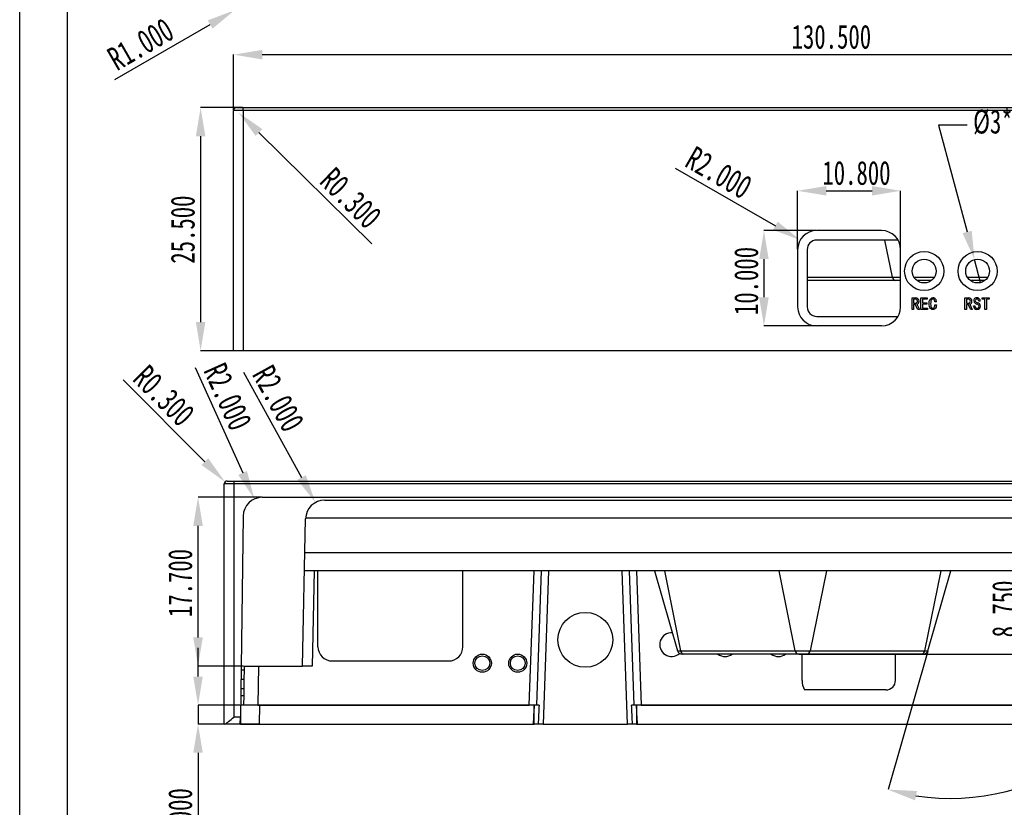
# Model space of a CAD drawing. Header units: millimetres. Extents: x -8 to 210, y 0 to 302.
# Tile 6 of 13: x -8 to 95, y 120 to 202. Entities that reach past the tile are written whole.
import ezdxf

# ---------------------------------------------------------------- set-up
doc = ezdxf.new("R2010")
doc.units = ezdxf.units.MM
doc.header["$PDSIZE"] = -1
doc.styles.add('SLDTEXTSTYLE1', font='TXT', dxfattribs={"width": 0.7})
doc.dimstyles.new('SLDDIMSTYLE1', dxfattribs={"dimtxt": 2.5, "dimasz": 3, "dimexe": 0, "dimexo": 0.0625, "dimtad": 1, "dimdec": 3, "dimrnd": 1e-09, "dimzin": 4, "dimdsep": 46, "dimtxsty": 'SLDTEXTSTYLE1', "dimsah": 1, "dimcen": 0.09, "dimadec": 0, "dimazin": 1, "dimtfac": 1, "dimtdec": 3, "dimtofl": 0, "dimtmove": 0, "dimatfit": 3, "dimfxl": 1, "dimfrac": 2, "dimtolj": 1, "dimtzin": 12, "dimarcsym": 0})
doc.dimstyles.new('SLDDIMSTYLE2', dxfattribs={"dimtxt": 2.5, "dimasz": 3, "dimexe": 0, "dimexo": 0.0625, "dimtad": 1, "dimdec": 3, "dimrnd": 1e-09, "dimzin": 4, "dimdsep": 46, "dimtxsty": 'SLDTEXTSTYLE1', "dimsah": 1, "dimcen": 0, "dimadec": 0, "dimazin": 1, "dimtfac": 1, "dimtdec": 3, "dimtofl": 0, "dimtmove": 0, "dimatfit": 3, "dimfxl": 1, "dimfrac": 2, "dimtolj": 1, "dimtzin": 12, "dimarcsym": 0})
doc.dimstyles.new('SLDDIMSTYLE3', dxfattribs={"dimtxt": 2.5, "dimasz": 3, "dimexe": 0, "dimexo": 0.0625, "dimtad": 1, "dimdec": 3, "dimrnd": 1e-09, "dimzin": 0, "dimdsep": 46, "dimtxsty": 'SLDTEXTSTYLE1', "dimsah": 1, "dimcen": 0, "dimadec": 0, "dimazin": 0, "dimtfac": 1, "dimtdec": 3, "dimtofl": 0, "dimtmove": 0, "dimatfit": 3, "dimfxl": 1, "dimfrac": 2, "dimtolj": 1, "dimtzin": 12, "dimarcsym": 0})
doc.dimstyles.new('SLDDIMSTYLE4', dxfattribs={"dimtxt": 2.5, "dimasz": 3, "dimexe": 0, "dimexo": 0.0625, "dimtad": 1, "dimdec": 4, "dimzin": 12, "dimdsep": 46, "dimtxsty": 'SLDTEXTSTYLE1', "dimsah": 1, "dimcen": 0.09, "dimadec": 3, "dimazin": 3, "dimtfac": 1, "dimtdec": 3, "dimtofl": 0, "dimtmove": 0, "dimatfit": 3, "dimfxl": 1, "dimfrac": 2, "dimtolj": 1, "dimtzin": 12, "dimarcsym": 0})
doc.dimstyles.new('SLDDIMSTYLE5', dxfattribs={"dimtxt": 2.5, "dimasz": 3, "dimexe": 0, "dimexo": 0.0625, "dimtad": 1, "dimdec": 3, "dimrnd": 1e-09, "dimzin": 4, "dimdsep": 46, "dimtxsty": 'SLDTEXTSTYLE1', "dimsah": 1, "dimcen": 0.09, "dimadec": 0, "dimazin": 1, "dimtfac": 1, "dimtdec": 3, "dimtmove": 0, "dimatfit": 0, "dimfxl": 1, "dimfrac": 2, "dimtolj": 1, "dimtzin": 12, "dimarcsym": 0})
doc.dimstyles.new('SLDDIMSTYLE9', dxfattribs={"dimtxt": 2.5, "dimasz": 3, "dimexe": 0, "dimexo": 0.0625, "dimtad": 0, "dimtih": 1, "dimtoh": 1, "dimdec": 3, "dimrnd": 1e-09, "dimzin": 4, "dimdsep": 46, "dimtxsty": 'SLDTEXTSTYLE1', "dimblk1": 'NONE', "dimsah": 1, "dimcen": 0, "dimadec": 0, "dimazin": 1, "dimtfac": 1, "dimtdec": 3, "dimtmove": 0, "dimatfit": 3, "dimldrblk": 'NONE', "dimfxl": 1, "dimfrac": 2, "dimtolj": 1, "dimtzin": 12, "dimarcsym": 0})

# ---------------------------------------------------------------- blocks, each defined once
blk = doc.blocks.new('_D_5')
at = {"color": 0, "linetype": 'Continuous', "lineweight": -2, "transparency": 16777216}
blk.add_line((2.22, 196.08), (12.22, 201.85), dxfattribs=at)
at = {"color": 0, "linetype": 'Continuous', "transparency": 16777216}
blk.add_solid([(11.97, 202.28), (12.47, 201.41), (14.81, 203.35)], dxfattribs=at)
at = {"layer": 'Defpoints', "color": 0, "linetype": 'Continuous', "transparency": 16777216}
for p in [(15.68, 203.85), (14.81, 203.35)]:
    blk.add_point(p, dxfattribs=at)
at = {"color": 0, "linetype": 'Continuous', "lineweight": -3, "transparency": 16777216, "insert": (1.2, 199.09), "char_height": 2.5, "attachment_point": 1, "rotation": 30, "style": 'SLDTEXTSTYLE1'}
blk.add_mtext('\\A1;R1.000', dxfattribs=at)
blk = doc.blocks.new('_D_25')
at = {"color": 0, "linetype": 'Continuous', "lineweight": -2, "transparency": 16777216}
for p, q in [((141.14, 144.55), (97.33, 144.55)), ((97.33, 138.8), (97.33, 141.55)), ((73.97, 135.8), (97.33, 135.8))]:
    blk.add_line(p, q, dxfattribs=at)
at = {"color": 0, "linetype": 'Continuous', "transparency": 16777216}
for points in [[(96.83, 141.55), (97.83, 141.55), (97.33, 144.55)], [(96.83, 138.8), (97.83, 138.8), (97.33, 135.8)]]:
    blk.add_solid(points, dxfattribs=at)
at = {"layer": 'Defpoints', "color": 0, "linetype": 'Continuous', "transparency": 16777216}
for p in [(97.33, 144.55), (141.21, 144.55), (73.9, 135.8)]:
    blk.add_point(p, dxfattribs=at)
at = {"color": 0, "linetype": 'Continuous', "lineweight": -3, "transparency": 16777216, "insert": (94.2, 140.54), "char_height": 2.5, "attachment_point": 2, "rotation": 90, "style": 'SLDTEXTSTYLE1'}
blk.add_mtext('\\A1;8.750', dxfattribs=at)
blk = doc.blocks.new('_D_26')
at = {"color": 0, "linetype": 'Continuous', "lineweight": -2, "transparency": 16777216}
for p, q in [((17.62, 152.25), (10.95, 152.25)), ((10.95, 137.55), (10.95, 149.25)), ((15.73, 134.55), (10.95, 134.55))]:
    blk.add_line(p, q, dxfattribs=at)
at = {"color": 0, "linetype": 'Continuous', "transparency": 16777216}
for points in [[(10.45, 149.25), (11.45, 149.25), (10.95, 152.25)], [(10.45, 137.55), (11.45, 137.55), (10.95, 134.55)]]:
    blk.add_solid(points, dxfattribs=at)
at = {"layer": 'Defpoints', "color": 0, "linetype": 'Continuous', "transparency": 16777216}
for p in [(10.95, 152.25), (17.68, 152.25), (15.79, 134.55)]:
    blk.add_point(p, dxfattribs=at)
at = {"color": 0, "linetype": 'Continuous', "lineweight": -3, "transparency": 16777216, "insert": (7.82, 143.26), "char_height": 2.5, "attachment_point": 2, "rotation": 90, "style": 'SLDTEXTSTYLE1'}
blk.add_mtext('\\A1;17.700', dxfattribs=at)
blk = doc.blocks.new('_D_27')
at = {"color": 0, "linetype": 'Continuous', "lineweight": -2, "transparency": 16777216}
for p, q in [((10.95, 133.45), (10.95, 136.45)), ((15.34, 130.45), (10.95, 130.45)), ((10.95, 130.45), (10.95, 128.45)), ((15.34, 128.45), (10.95, 128.45)), ((10.95, 125.45), (10.95, 115.08))]:
    blk.add_line(p, q, dxfattribs=at)
at = {"color": 0, "linetype": 'Continuous', "transparency": 16777216}
for points in [[(10.45, 133.45), (11.45, 133.45), (10.95, 130.45)], [(10.45, 125.45), (11.45, 125.45), (10.95, 128.45)]]:
    blk.add_solid(points, dxfattribs=at)
at = {"layer": 'Defpoints', "color": 0, "linetype": 'Continuous', "transparency": 16777216}
for p in [(10.95, 130.45), (15.4, 130.45), (15.4, 128.45)]:
    blk.add_point(p, dxfattribs=at)
at = {"color": 0, "linetype": 'Continuous', "lineweight": -3, "transparency": 16777216, "insert": (7.82, 118.76), "char_height": 2.5, "attachment_point": 2, "rotation": 90, "style": 'SLDTEXTSTYLE1'}
blk.add_mtext('\\A1;2.000', dxfattribs=at)
blk = doc.blocks.new('_D_31')
at = {"color": 0, "linetype": 'Continuous', "lineweight": -2, "transparency": 16777216}
blk.add_arc((142.2, 152.25), 21.22, 188.1075, 262.6925, dxfattribs=at)
at = {"color": 0, "linetype": 'Continuous', "transparency": 16777216}
for points in [[(120.69, 149.22), (121.69, 149.29), (120.98, 152.25)], [(139.53, 131.7), (139.47, 130.7), (142.5, 131.03)]]:
    blk.add_solid(points, dxfattribs=at)
at = {"layer": 'Defpoints', "color": 0, "linetype": 'Continuous', "transparency": 16777216}
for p in [(17.68, 152.25), (140.23, 152.25), (142.23, 150.28), (131.76, 133.78), (142.53, 128.45)]:
    blk.add_point(p, dxfattribs=at)
at = {"color": 0, "linetype": 'Continuous', "lineweight": -3, "transparency": 16777216, "insert": (127.01, 141.96), "char_height": 2.5, "attachment_point": 1, "rotation": 313.7172, "style": 'SLDTEXTSTYLE1'}
blk.add_mtext('\\A1;90.8°', dxfattribs=at)
blk = doc.blocks.new('_D_32')
at = {"color": 0, "linetype": 'Continuous', "lineweight": -2, "transparency": 16777216}
blk.add_line((87.45, 136.1), (83.29, 121.59), dxfattribs=at)
blk.add_arc((89.87, 144.55), 23.88, 261.2016, 352.7984, dxfattribs=at)
at = {"color": 0, "linetype": 'Continuous', "transparency": 16777216}
for points in [[(113.07, 141.59), (114.07, 141.52), (113.76, 144.55)], [(86.11, 120.46), (86.33, 121.44), (83.29, 121.59)]]:
    blk.add_solid(points, dxfattribs=at)
at = {"layer": 'Defpoints', "color": 0, "linetype": 'Continuous', "transparency": 16777216}
for p in [(17.9, 144.55), (89.87, 144.55), (141.21, 144.55), (87.47, 136.16), (109.36, 130.74)]:
    blk.add_point(p, dxfattribs=at)
at = {"color": 0, "linetype": 'Continuous', "lineweight": -3, "transparency": 16777216, "insert": (99.94, 126.23), "char_height": 2.5, "attachment_point": 1, "rotation": 35.6067, "style": 'SLDTEXTSTYLE1'}
blk.add_mtext('\\A1;106°', dxfattribs=at)
blk = doc.blocks.new('_D_37')
at = {"color": 0, "linetype": 'Continuous', "lineweight": -2, "transparency": 16777216}
blk.add_line((3.1, 164.56), (11.67, 155.98), dxfattribs=at)
at = {"color": 0, "linetype": 'Continuous', "transparency": 16777216}
blk.add_solid([(12.02, 156.34), (11.32, 155.63), (13.79, 153.86)], dxfattribs=at)
at = {"layer": 'Defpoints', "color": 0, "linetype": 'Continuous', "transparency": 16777216}
for p in [(13.79, 153.86), (14, 153.65)]:
    blk.add_point(p, dxfattribs=at)
at = {"color": 0, "linetype": 'Continuous', "lineweight": -3, "transparency": 16777216, "insert": (5.75, 166.33), "char_height": 2.5, "attachment_point": 1, "rotation": 315, "style": 'SLDTEXTSTYLE1'}
blk.add_mtext('\\A1;R0.300', dxfattribs=at)
blk = doc.blocks.new('_D_38')
at = {"color": 0, "linetype": 'Continuous', "lineweight": -2, "transparency": 16777216}
blk.add_line((10.65, 165.87), (15.63, 154.81), dxfattribs=at)
at = {"color": 0, "linetype": 'Continuous', "transparency": 16777216}
blk.add_solid([(16.08, 155.01), (15.17, 154.6), (16.86, 152.07)], dxfattribs=at)
at = {"layer": 'Defpoints', "color": 0, "linetype": 'Continuous', "transparency": 16777216}
for p in [(16.86, 152.07), (17.68, 150.25)]:
    blk.add_point(p, dxfattribs=at)
at = {"color": 0, "linetype": 'Continuous', "lineweight": -3, "transparency": 16777216, "insert": (13.76, 166.58), "char_height": 2.5, "attachment_point": 1, "rotation": 294.2348, "style": 'SLDTEXTSTYLE1'}
blk.add_mtext('\\A1;R2.000', dxfattribs=at)
blk = doc.blocks.new('_D_39')
at = {"color": 0, "linetype": 'Continuous', "lineweight": -2, "transparency": 16777216}
blk.add_line((15.71, 165.39), (21.81, 154.33), dxfattribs=at)
at = {"color": 0, "linetype": 'Continuous', "transparency": 16777216}
blk.add_solid([(22.25, 154.57), (21.37, 154.09), (23.26, 151.7)], dxfattribs=at)
at = {"layer": 'Defpoints', "color": 0, "linetype": 'Continuous', "transparency": 16777216}
for p in [(23.26, 151.7), (24.23, 149.95)]:
    blk.add_point(p, dxfattribs=at)
at = {"color": 0, "linetype": 'Continuous', "lineweight": -3, "transparency": 16777216, "insert": (18.75, 166.35), "char_height": 2.5, "attachment_point": 1, "rotation": 298.8893, "style": 'SLDTEXTSTYLE1'}
blk.add_mtext('\\A1;R2.000', dxfattribs=at)
blk = doc.blocks.new('_D_40')
at = {"color": 0, "linetype": 'Continuous', "lineweight": -2, "transparency": 16777216}
blk.add_arc((135.54, 151.95), 10.17, 196.9595, 254.2405, dxfattribs=at)
at = {"color": 0, "linetype": 'Continuous', "transparency": 16777216}
for points in [[(125.31, 148.91), (126.3, 149.06), (125.37, 151.95)], [(132.84, 142.66), (132.71, 141.66), (135.75, 141.78)]]:
    blk.add_solid(points, dxfattribs=at)
at = {"layer": 'Defpoints', "color": 0, "linetype": 'Continuous', "transparency": 16777216}
for p in [(18, 151.95), (139.8, 151.95), (135.58, 149.99), (130.58, 143.07), (135.9, 134.55)]:
    blk.add_point(p, dxfattribs=at)
at = {"color": 0, "linetype": 'Continuous', "lineweight": -3, "transparency": 16777216, "insert": (128.5, 149.03), "char_height": 2.5, "attachment_point": 1, "rotation": 315.0287, "style": 'SLDTEXTSTYLE1'}
blk.add_mtext('\\A1;91.2°', dxfattribs=at)
blk = doc.blocks.new('_D_41')
at = {"color": 0, "linetype": 'Continuous', "lineweight": -2, "transparency": 16777216}
for p, q in [((14.68, 192.89), (14.68, 198.68)), ((17.68, 198.68), (142.18, 198.68)), ((145.18, 192.89), (145.18, 198.68))]:
    blk.add_line(p, q, dxfattribs=at)
at = {"color": 0, "linetype": 'Continuous', "transparency": 16777216}
for points in [[(17.68, 199.18), (17.68, 198.18), (14.68, 198.68)], [(142.18, 199.18), (142.18, 198.18), (145.18, 198.68)]]:
    blk.add_solid(points, dxfattribs=at)
at = {"layer": 'Defpoints', "color": 0, "linetype": 'Continuous', "transparency": 16777216}
for p in [(145.18, 198.68), (14.68, 192.83), (145.18, 192.83)]:
    blk.add_point(p, dxfattribs=at)
at = {"color": 0, "linetype": 'Continuous', "lineweight": -3, "transparency": 16777216, "insert": (77.35, 201.81), "char_height": 2.5, "attachment_point": 2, "style": 'SLDTEXTSTYLE1'}
blk.add_mtext('\\A1;130.500', dxfattribs=at)
blk = doc.blocks.new('_D_42')
at = {"color": 0, "linetype": 'Continuous', "lineweight": -2, "transparency": 16777216}
for p, q in [((15.62, 193.13), (11.22, 193.13)), ((11.22, 190.13), (11.22, 170.63)), ((15.62, 167.63), (11.22, 167.63))]:
    blk.add_line(p, q, dxfattribs=at)
at = {"color": 0, "linetype": 'Continuous', "transparency": 16777216}
for points in [[(10.72, 190.13), (11.72, 190.13), (11.22, 193.13)], [(10.72, 170.63), (11.72, 170.63), (11.22, 167.63)]]:
    blk.add_solid(points, dxfattribs=at)
at = {"layer": 'Defpoints', "color": 0, "linetype": 'Continuous', "transparency": 16777216}
for p in [(15.68, 193.13), (11.22, 167.63), (15.68, 167.63)]:
    blk.add_point(p, dxfattribs=at)
at = {"color": 0, "linetype": 'Continuous', "lineweight": -3, "transparency": 16777216, "insert": (8.09, 180.33), "char_height": 2.5, "attachment_point": 2, "rotation": 90, "style": 'SLDTEXTSTYLE1'}
blk.add_mtext('\\A1;25.500', dxfattribs=at)
blk = doc.blocks.new('_D_43')
at = {"color": 0, "linetype": 'Continuous', "lineweight": -2, "transparency": 16777216}
blk.add_line((29.17, 178.84), (17.33, 190.51), dxfattribs=at)
at = {"color": 0, "linetype": 'Continuous', "transparency": 16777216}
blk.add_solid([(17.68, 190.87), (16.98, 190.16), (15.19, 192.62)], dxfattribs=at)
at = {"layer": 'Defpoints', "color": 0, "linetype": 'Continuous', "transparency": 16777216}
for p in [(14.98, 192.83), (15.19, 192.62)]:
    blk.add_point(p, dxfattribs=at)
at = {"color": 0, "linetype": 'Continuous', "lineweight": -3, "transparency": 16777216, "insert": (25.31, 187.04), "char_height": 2.5, "attachment_point": 1, "rotation": 315.4114, "style": 'SLDTEXTSTYLE1'}
blk.add_mtext('\\A1;R0.300', dxfattribs=at)
blk = doc.blocks.new('_D_44')
at = {"color": 0, "linetype": 'Continuous', "lineweight": -2, "transparency": 16777216}
for p, q in [((75.75, 180.23), (70.28, 180.23)), ((70.28, 177.23), (70.28, 173.23)), ((75.75, 170.23), (70.28, 170.23))]:
    blk.add_line(p, q, dxfattribs=at)
at = {"color": 0, "linetype": 'Continuous', "transparency": 16777216}
for points in [[(69.78, 177.23), (70.78, 177.23), (70.28, 180.23)], [(69.78, 173.23), (70.78, 173.23), (70.28, 170.23)]]:
    blk.add_solid(points, dxfattribs=at)
at = {"layer": 'Defpoints', "color": 0, "linetype": 'Continuous', "transparency": 16777216}
for p in [(75.81, 180.23), (70.28, 170.23), (75.81, 170.23)]:
    blk.add_point(p, dxfattribs=at)
at = {"color": 0, "linetype": 'Continuous', "lineweight": -3, "transparency": 16777216, "insert": (67.16, 174.94), "char_height": 2.5, "attachment_point": 2, "rotation": 90, "style": 'SLDTEXTSTYLE1'}
blk.add_mtext('\\A1;10.000', dxfattribs=at)
blk = doc.blocks.new('_D_45')
at = {"color": 0, "linetype": 'Continuous', "lineweight": -2, "transparency": 16777216}
for p, q in [((73.81, 178.29), (73.81, 184.4)), ((76.81, 184.4), (81.61, 184.4)), ((84.61, 178.29), (84.61, 184.4))]:
    blk.add_line(p, q, dxfattribs=at)
at = {"color": 0, "linetype": 'Continuous', "transparency": 16777216}
for points in [[(76.81, 184.9), (76.81, 183.9), (73.81, 184.4)], [(81.61, 184.9), (81.61, 183.9), (84.61, 184.4)]]:
    blk.add_solid(points, dxfattribs=at)
at = {"layer": 'Defpoints', "color": 0, "linetype": 'Continuous', "transparency": 16777216}
for p in [(84.61, 184.4), (73.81, 178.23), (84.61, 178.23)]:
    blk.add_point(p, dxfattribs=at)
at = {"color": 0, "linetype": 'Continuous', "lineweight": -3, "transparency": 16777216, "insert": (79.98, 187.53), "char_height": 2.5, "attachment_point": 2, "style": 'SLDTEXTSTYLE1'}
blk.add_mtext('\\A1;10.800', dxfattribs=at)
blk = doc.blocks.new('_D_46')
at = {"color": 0, "linetype": 'Continuous', "lineweight": -2, "transparency": 16777216}
blk.add_line((60.98, 186.79), (71.48, 180.73), dxfattribs=at)
at = {"color": 0, "linetype": 'Continuous', "transparency": 16777216}
blk.add_solid([(71.73, 181.16), (71.23, 180.3), (74.08, 179.23)], dxfattribs=at)
at = {"layer": 'Defpoints', "color": 0, "linetype": 'Continuous', "transparency": 16777216}
for p in [(74.08, 179.23), (75.81, 178.23)]:
    blk.add_point(p, dxfattribs=at)
at = {"color": 0, "linetype": 'Continuous', "lineweight": -3, "transparency": 16777216, "insert": (63.09, 189.19), "char_height": 2.5, "attachment_point": 1, "rotation": 330, "style": 'SLDTEXTSTYLE1'}
blk.add_mtext('\\A1;R2.000', dxfattribs=at)
blk = doc.blocks.new('_D_47')
at = {"color": 0, "linetype": 'Continuous', "lineweight": -2, "transparency": 16777216}
for p, q in [((91.58, 191.27), (88.58, 191.27)), ((88.58, 191.27), (91.58, 180.08)), ((93, 174.77), (92.36, 177.19))]:
    blk.add_line(p, q, dxfattribs=at)
at = {"color": 0, "linetype": 'Continuous', "transparency": 16777216}
blk.add_solid([(92.06, 180.21), (91.1, 179.96), (92.36, 177.19)], dxfattribs=at)
at = {"layer": 'Defpoints', "color": 0, "linetype": 'Continuous', "transparency": 16777216}
for p in [(92.36, 177.19), (93, 174.77)]:
    blk.add_point(p, dxfattribs=at)
at = {"color": 0, "linetype": 'Continuous', "lineweight": -3, "transparency": 16777216, "insert": (92.21, 192.91), "char_height": 2.5, "attachment_point": 1, "style": 'SLDTEXTSTYLE1'}
blk.add_mtext('\\A1;%%c3*∅2.500 贯穿', dxfattribs=at)
blk = doc.blocks.new('_None')

msp = doc.modelspace()

# ---------------------------------------------------------------- linework, layer by layer
at = {"color": 7, "linetype": 'Continuous', "lineweight": -3}
for p, q in [((14.97957, 193.12938), (15.67957, 193.12938)), ((15.67957, 192.82938), (15.67957, 193.12938)), ((15.67957, 193.12938), (144.17957, 193.12938)), ((15.67957, 192.82938), (14.67957, 192.82938)), ((14.67957, 167.62938), (14.67957, 192.82938)), ((144.17957, 192.82938), (15.67957, 192.82938)), ((15.67957, 192.82938), (15.67957, 167.62938)), ((82.61207, 180.22938), (75.81207, 180.22938)), ((84.34412, 179.22938), (75.81207, 179.22938)), ((73.81207, 178.22938), (73.81207, 172.22938)), ((74.81207, 178.22938), (74.81207, 172.22938)), ((84.61207, 172.22938), (84.61207, 178.22938)), ((84.09898, 174.97938), (74.81207, 174.97938)), ((84.61207, 174.97938), (84.09898, 174.97938)), ((87.82947, 174.97938), (86.32947, 174.97938)), ((93.42947, 174.97938), (91.92947, 174.97938)), ((85.80666, 171.96447), (85.80666, 173.16447)), ((85.80666, 173.16447), (86.15754, 173.16447)), ((86.12245, 173.03114), (85.96806, 173.03114)), ((85.96806, 173.03114), (85.96806, 172.6171)), ((85.96806, 172.6171), (86.16455, 172.6171)), ((86.15052, 172.48377), (85.96806, 172.48377)), ((85.96806, 172.48377), (85.96806, 171.96447)), ((86.40315, 171.96447), (86.15052, 172.48377)), ((86.30491, 172.50482), (86.57157, 171.96447)), ((86.72596, 171.96447), (86.72596, 173.16447)), ((86.72596, 173.16447), (87.40666, 173.16447)), ((87.40666, 173.03114), (86.88736, 173.03114)), ((86.88736, 173.03114), (86.88736, 172.65921)), ((86.88736, 172.65921), (87.36455, 172.65921)), ((87.36455, 172.52587), (86.88736, 172.52587)), ((86.88736, 172.52587), (86.88736, 172.0978)), ((87.36455, 172.65921), (87.36455, 172.52587)), ((87.40666, 173.16447), (87.40666, 173.03114)), ((88.35403, 172.7364), (88.19964, 172.7364)), ((88.19964, 172.44166), (88.36105, 172.44166)), ((91.35666, 171.96447), (91.35666, 173.16447)), ((91.35666, 173.16447), (91.70754, 173.16447)), ((91.67245, 173.03114), (91.51806, 173.03114)), ((91.51806, 173.03114), (91.51806, 172.6171)), ((91.51806, 172.6171), (91.71455, 172.6171)), ((91.70052, 172.48377), (91.51806, 172.48377)), ((91.51806, 172.48377), (91.51806, 171.96447)), ((91.95315, 171.96447), (91.70052, 172.48377)), ((91.85491, 172.50482), (92.12157, 171.96447)), ((92.95666, 172.83464), (92.79526, 172.83464)), ((93.15315, 173.03114), (93.15315, 173.16447)), ((93.15315, 173.16447), (93.87596, 173.16447)), ((93.43385, 173.03114), (93.15315, 173.03114)), ((93.43385, 171.96447), (93.43385, 173.03114)), ((93.87596, 173.03114), (93.59526, 173.03114)), ((93.59526, 173.03114), (93.59526, 171.96447)), ((93.87596, 173.16447), (93.87596, 173.03114)), ((85.96806, 171.96447), (85.80666, 171.96447)), ((86.57157, 171.96447), (86.40315, 171.96447)), ((87.44175, 171.96447), (86.72596, 171.96447)), ((86.88736, 172.0978), (87.44175, 172.0978)), ((87.44175, 172.0978), (87.44175, 171.96447)), ((91.51806, 171.96447), (91.35666, 171.96447)), ((92.12157, 171.96447), (91.95315, 171.96447)), ((92.24087, 172.29429), (92.24087, 172.34342)), ((92.24087, 172.34342), (92.40227, 172.34342)), ((92.40227, 172.34342), (92.40227, 172.30131)), ((93.59526, 171.96447), (93.43385, 171.96447)), ((75.81207, 171.22938), (84.34412, 171.22938)), ((82.61207, 170.22938), (75.81207, 170.22938)), ((15.67957, 167.62938), (14.67957, 167.62938)), ((144.17957, 167.62938), (15.67957, 167.62938)), ((14.00359, 153.95018), (14.70359, 153.95018)), ((14.70359, 153.95018), (14.70359, 153.65018)), ((14.70359, 153.95018), (143.20359, 153.95018)), ((14.70359, 153.65018), (13.70359, 153.65018)), ((13.70359, 128.45018), (13.70359, 153.65018)), ((143.20359, 153.65018), (14.70359, 153.65018)), ((14.70359, 153.65018), (14.70359, 129.20018)), ((17.68027, 152.25018), (140.22692, 152.25018)), ((24.22662, 151.95018), (133.58057, 151.95018)), ((15.68047, 150.27811), (15.38615, 129.20018)), ((21.90359, 134.55018), (22.22705, 149.99207)), ((135.69412, 144.55018), (22.11306, 144.55018)), ((23.52039, 136.58018), (23.52039, 144.55018)), ((38.72039, 136.58018), (38.72039, 144.55018)), ((58.81368, 144.55018), (61.21885, 136.16237)), ((59.84145, 144.55018), (61.54216, 136.16237)), ((73.56295, 136.16237), (71.86224, 144.55018)), ((76.82475, 144.55018), (75.12404, 136.16237)), ((87.14482, 136.16237), (88.84553, 144.55018)), ((87.46813, 136.16237), (89.8733, 144.55018)), ((61.54216, 136.16237), (73.56295, 136.16237)), ((61.88202, 135.80018), (61.69948, 135.80018)), ((73.90281, 135.80018), (61.88202, 135.80018)), ((73.56295, 136.16237), (75.12404, 136.16237)), ((74.78418, 135.80018), (73.90281, 135.80018)), ((74.27109, 133.05018), (74.27109, 135.80018)), ((86.80496, 135.80018), (74.78418, 135.80018)), ((75.12404, 136.16237), (87.14482, 136.16237)), ((84.07109, 133.05018), (84.07109, 135.80018)), ((86.9875, 135.80018), (86.80496, 135.80018)), ((15.78877, 134.55018), (15.78319, 134.15018)), ((15.78877, 134.55018), (21.90359, 134.55018)), ((17.28862, 134.55018), (17.23137, 130.45018)), ((22.90352, 134.55018), (21.90359, 134.55018)), ((25.02039, 135.08018), (37.22039, 135.08018)), ((15.45527, 134.15018), (15.78319, 134.15018)), ((15.78319, 134.15018), (15.76922, 133.15018)), ((15.75526, 132.15018), (15.42734, 132.15018)), ((15.76922, 133.15018), (15.4413, 133.15018)), ((15.75526, 132.15018), (15.74548, 131.45018)), ((15.76922, 133.15018), (15.75526, 132.15018)), ((15.41756, 131.45018), (15.74548, 131.45018)), ((15.74548, 131.45018), (15.73152, 130.45018)), ((83.07109, 132.05018), (74.53904, 132.05018)), ((46.17869, 130.45018), (15.4036, 130.45018)), ((15.4036, 130.45018), (15.4036, 128.45018)), ((15.73152, 130.45018), (15.4036, 130.45018)), ((17.23137, 130.45018), (15.73152, 130.45018)), ((17.23137, 130.45018), (45.6823, 130.45018)), ((17.4038, 130.45018), (17.37587, 128.45018)), ((46.4425, 130.45018), (45.6823, 130.45018)), ((46.17869, 128.45018), (46.17869, 130.45018)), ((46.69919, 130.45018), (46.4425, 130.45018)), ((56.66489, 130.45018), (56.40819, 130.45018)), ((57.42509, 130.45018), (56.66489, 130.45018)), ((56.92869, 130.45018), (56.92869, 128.45018)), ((142.40359, 130.45018), (56.92869, 130.45018)), ((57.42509, 130.45018), (140.57581, 130.45018)), ((15.38615, 129.20018), (14.70359, 129.20018)), ((15.37567, 128.45018), (15.38615, 129.20018)), ((13.73535, 128.45018), (13.70359, 128.45018)), ((15.37567, 128.45018), (13.73535, 128.45018)), ((17.37587, 128.45018), (15.37567, 128.45018)), ((15.4036, 128.45018), (46.17869, 128.45018)), ((17.37587, 128.45018), (46.07819, 128.45018)), ((47.13285, 128.45018), (46.60611, 128.45018)), ((47.13285, 128.45018), (55.97454, 128.45018)), ((56.50128, 128.45018), (55.97454, 128.45018)), ((56.92869, 128.45018), (142.40359, 128.45018)), ((57.02919, 128.45018), (140.53133, 128.45018))]:
    msp.add_line(p, q, dxfattribs=at)
at = {"color": 8, "linetype": 'Continuous', "lineweight": -3}
for p, q in [((83.75912, 175.34156), (82.97083, 179.22938)), ((74.81207, 175.34156), (83.75912, 175.34156)), ((83.75912, 175.34156), (84.61207, 175.34156)), ((86.00444, 175.34156), (88.1545, 175.34156)), ((91.60444, 175.34156), (93.7545, 175.34156)), ((135.57783, 150.05486), (22.22936, 150.05486)), ((22.15276, 146.44551), (135.65442, 146.44551)), ((23.11299, 144.55018), (22.90352, 134.55018)), ((45.6823, 130.45018), (46.17468, 144.55018)), ((46.93488, 144.55018), (46.4425, 130.45018)), ((47.69508, 144.55018), (47.13285, 128.45018)), ((55.97454, 128.45018), (55.41231, 144.55018)), ((56.66489, 130.45018), (56.17251, 144.55018)), ((56.93271, 144.55018), (57.42509, 130.45018)), ((61.21885, 136.16237), (61.54216, 136.16237)), ((87.14482, 136.16237), (87.46813, 136.16237))]:
    msp.add_line(p, q, dxfattribs=at)
for points in [[(210, 0), (-7.7467, 0), (-7.7467, 301.99001), (210, 301.99001)], [(205, 5), (-2.7467, 5), (-2.7467, 296.99001), (205, 296.99001)]]:
    msp.add_lwpolyline(points, close=True)
at = {"color": 7, "linetype": 'Continuous', "lineweight": -3, "flags": 128}
for points in [[(87.58912, 172.52587), (87.59539, 172.66997), (87.61769, 172.81242), (87.66444, 172.94865), (87.72216, 173.03994), (87.80012, 173.11457), (87.89641, 173.16297), (88.00315, 173.1785)], [(87.99616, 171.95043), (87.89809, 171.96316), (87.80728, 172.00223), (87.73001, 172.064), (87.66917, 172.14196), (87.61939, 172.26402), (87.59569, 172.39392), (87.58912, 172.52587)], [(88.00316, 173.04517), (87.92734, 173.02965), (87.86444, 172.98454), (87.81961, 172.92108), (87.79099, 172.84874), (87.76403, 172.69551), (87.75754, 172.53991)], [(87.75756, 172.53991), (87.76405, 172.39664), (87.79143, 172.25606), (87.82073, 172.19072), (87.86591, 172.13524), (87.92597, 172.09666), (87.99613, 172.08377)], [(88.36106, 172.44166), (88.35083, 172.31366), (88.32153, 172.18878), (88.26064, 172.07635), (88.18624, 172.00854), (88.09571, 171.96477), (87.99613, 171.95043)], [(87.99616, 172.08377), (88.05235, 172.09429), (88.10178, 172.12329), (88.14202, 172.16424), (88.16898, 172.21486), (88.19395, 172.32684), (88.19964, 172.44166)], [(88.19965, 172.7364), (88.19288, 172.83958), (88.16594, 172.93915), (88.1396, 172.98358), (88.10172, 173.01855), (88.05441, 173.03897), (88.00315, 173.04517)], [(92.43036, 172.86973), (92.45103, 172.78632), (92.51209, 172.72603), (92.58893, 172.68579), (92.66894, 172.65219)]]:
    msp.add_lwpolyline(points, dxfattribs=at)
at = {"color": 7, "linetype": 'Continuous', "lineweight": -3}
for centre, radius in [((87.07947, 175.97938), 2.05), ((92.67947, 175.97938), 2.05), ((87.07947, 175.97938), 1.25), ((92.67947, 175.97938), 1.25), ((51.55369, 137.30018), 2.875), ((40.75109, 134.85018), 0.95), ((40.75109, 134.85018), 0.775), ((44.47009, 134.85018), 0.95), ((44.47009, 134.85018), 0.775)]:
    msp.add_circle(centre, radius, dxfattribs=at)
for centre, radius, start, end in [((14.97957, 192.82938), 0.3, 90, 180), ((75.81207, 178.22938), 2, 90, 180), ((82.61207, 178.22938), 2, 0, 90), ((75.81207, 178.22938), 1, 90, 180), ((84.15563, 175.37308), 0.39776, 184.5454879, 261.8118649), ((86.15965, 172.81892), 0.21545, 0.449537, 99.9418152), ((86.20115, 172.83179), 0.33552, 358.0909514, 97.463185), ((86.18363, 172.80801), 0.19186, 264.2972465, 3.7644885), ((86.2352, 172.79876), 0.3021, 283.3411581, 4.1471429), ((87.97663, 172.79717), 0.38226, 350.8523357, 86.0203468), ((91.70965, 172.81892), 0.21545, 0.4480704, 99.9426329), ((91.75115, 172.83179), 0.33553, 358.0909992, 97.463575), ((91.73363, 172.80801), 0.19186, 264.296518, 3.7644258), ((91.7852, 172.79876), 0.30209, 283.3406516, 4.1483357), ((92.64867, 172.90429), 0.38378, 188.3316975, 260.4097863), ((92.59895, 172.84879), 0.33001, 87.5954911, 180.0188319), ((92.5954, 172.87396), 0.16511, 83.9490864, 181.4673877), ((92.5315, 172.22533), 0.30522, 11.7092914, 79.9561103), ((92.61682, 172.85821), 0.17999, 352.4771391, 91.2789258), ((92.62733, 172.84918), 0.32965, 357.4729982, 92.5257743), ((92.57129, 172.23842), 0.42513, 8.5065987, 76.7189324), ((75.81207, 172.22938), 2, 180, 270), ((75.81207, 172.22938), 1, 180, 270), ((82.61207, 172.22938), 2, 270, 0), ((92.58365, 172.29198), 0.34279, 179.6127318, 274.8798846), ((92.60742, 172.28919), 0.2055, 176.6199154, 271.4989616), ((92.6459, 172.29478), 0.34594, 264.5095192, 1.0813154), ((92.63335, 172.27983), 0.19714, 264.0199918, 2.1636392), ((14.00359, 153.65018), 0.3, 90, 180), ((17.68027, 150.25018), 2, 90, 179.2), ((24.22662, 149.95018), 2, 90, 178.8), ((60.60369, 136.80018), 1.25, 86.5843793, 312.0601877), ((25.02039, 136.58018), 1.5, 180, 270), ((37.22039, 136.58018), 1.5, 270, 0), ((61.69948, 136.30018), 0.5, 196, 270), ((61.93867, 136.19389), 0.39776, 184.5454879, 261.8118649), ((66.20369, 136.80018), 1.25, 233.1301024, 306.8698976), ((71.80369, 136.80018), 1.25, 233.1301024, 306.8698976), ((73.95946, 136.19389), 0.39776, 184.5454879, 261.8118649), ((74.72753, 136.19389), 0.39776, 278.1881351, 355.4545121), ((86.74831, 136.19389), 0.39776, 278.1881351, 355.4545121), ((86.9875, 136.30018), 0.5, 270, 344), ((76.27109, 133.05018), 2, 180, 210), ((83.07109, 133.05018), 1, 270, 0)]:
    msp.add_arc(centre, radius, start, end, dxfattribs=at)
for centre, major_axis, ratio, start_param, end_param in [((42.88164, 6.69758), (-5.00219, -143.24409), 0.013953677, 3.669858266, 3.69695572), ((42.88164, 6.69758), (5.00171, 143.23014), 0.006977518, 0.527854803, 0.554962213), ((60.22574, 6.69758), (-5.00171, 143.23014), 0.006977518, 5.728223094, 5.755330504), ((60.22574, 6.69758), (-5.00219, 143.24409), 0.013953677, 5.72782224, 5.754919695)]:
    msp.add_ellipse(centre, major_axis=major_axis, ratio=ratio, start_param=start_param, end_param=end_param, dxfattribs=at)
msp.add_open_spline([(13.73535, 128.45018), (13.76805, 128.45018), (13.82496, 128.48216), (13.96571, 128.58), (14.04877, 128.64532), (14.31279, 128.86118), (14.50928, 129.0319), (14.70359, 129.20018)], degree=3, knots=[0, 0, 0, 0, 0.25, 0.25, 0.5, 0.5, 1, 1, 1, 1], dxfattribs=at)
for points in [[(46.60611, 128.45018), (46.44753, 128.45018), (46.2647, 128.45018), (46.07819, 128.45018)], [(57.02919, 128.45018), (56.84268, 128.45018), (56.65986, 128.45018), (56.50128, 128.45018)]]:
    msp.add_open_spline(points, degree=3, dxfattribs=at)

# ---------------------------------------------------------------- dimensions: what is measured, and where the dimension line sits
for center, mpoint, dimstyle, picture, middle in [((15.67957, 203.84649), (14.81354, 203.34649), 'SLDDIMSTYLE2', '_D_5', (5.91874, 198.21108)), ((75.81207, 178.22938), (74.08002, 179.22938), 'SLDDIMSTYLE2', '_D_46', (64.93262, 184.51063)), ((14.00359, 153.65018), (13.79146, 153.86232), 'SLDDIMSTYLE3', '_D_37', (6.32265, 161.33113)), ((17.68027, 150.25018), (16.85932, 152.07393), 'SLDDIMSTYLE2', '_D_38', (12.52366, 161.70557))]:
    dim = msp.add_radius_dim(center=center, mpoint=mpoint, dimstyle=dimstyle, dxfattribs=at)
    dim.commit()
    dim.dimension.update_dxf_attribs({"geometry": picture, "text_midpoint": middle})
for base, p1, p2, dimstyle, picture, middle in [((145.17957, 198.68129), (14.67957, 192.82938), (145.17957, 192.82938), 'SLDDIMSTYLE1', '_D_41', (77.35429, 198.68129)), ((84.61207, 184.40023), (73.81207, 178.22938), (84.61207, 178.22938), 'SLDDIMSTYLE5', '_D_45', (79.98372, 184.40023))]:
    dim = msp.add_linear_dim(base=base, p1=p1, p2=p2, dimstyle=dimstyle, dxfattribs=at)
    dim.commit()
    dim.dimension.update_dxf_attribs({"geometry": picture, "text_midpoint": middle, "dimtype": 160})
for base, p1, p2, dimstyle, picture, middle in [((11.21875, 167.62938), (15.67957, 193.12938), (15.67957, 167.62938), 'SLDDIMSTYLE1', '_D_42', (11.21875, 180.33177)), ((70.28285, 170.22938), (75.81207, 180.22938), (75.81207, 170.22938), 'SLDDIMSTYLE5', '_D_44', (70.28285, 174.93987)), ((10.94605, 152.25018), (15.78877, 134.55018), (17.68027, 152.25018), 'SLDDIMSTYLE5', '_D_26', (10.94605, 143.25554)), ((97.32913, 144.55018), (73.90281, 135.80018), (141.20664, 144.55018), 'SLDDIMSTYLE5', '_D_25', (97.32913, 140.53584)), ((10.94605, 130.45018), (15.4036, 128.45018), (15.4036, 130.45018), 'SLDDIMSTYLE5', '_D_27', (10.94605, 118.76268))]:
    dim = msp.add_linear_dim(base=base, p1=p1, p2=p2, angle=90, dimstyle=dimstyle, dxfattribs=at)
    dim.commit()
    dim.dimension.update_dxf_attribs({"geometry": picture, "text_midpoint": middle, "dimtype": 160})
dim = msp.add_diameter_dim_2p(p1=(93.00299, 174.77197), p2=(92.35594, 177.18679), text='%%c3*<> 贯穿', dimstyle='SLDDIMSTYLE9', dxfattribs=at)
dim.commit()
dim.dimension.update_dxf_attribs({"geometry": '_D_47', "text_midpoint": (102.48669, 191.27259), "dimtype": 163})
for center, mpoint, dimstyle, picture, middle in [((14.97957, 192.82938), (15.19322, 192.61878), 'SLDDIMSTYLE3', '_D_43', (25.91872, 182.0462)), ((24.22662, 149.95018), (23.26038, 151.70129), 'SLDDIMSTYLE2', '_D_39', (17.91364, 161.39116))]:
    dim = msp.add_radius_dim(center=center, mpoint=mpoint, dimstyle=dimstyle, dxfattribs=at)
    dim.commit()
    dim.dimension.update_dxf_attribs({"geometry": picture, "text_midpoint": middle, "dimtype": 164})
for base, line1, line2, picture, middle in [((131.76133, 133.77627), ((140.22692, 152.25018), (17.68027, 152.25018)), ((142.53152, 128.45018), (142.22673, 150.27811)), '_D_31', (126.86314, 137.58594)), ((130.57648, 143.07059), ((139.80318, 151.95018), (18.004, 151.95018)), ((135.58013, 149.99207), (135.90359, 134.55018)), '_D_40', (128.34984, 144.75371)), ((109.35773, 130.73741), ((87.46813, 136.16237), (89.8733, 144.55018)), ((141.20664, 144.55018), (17.90067, 144.55018)), '_D_32', (103.77889, 125.13189))]:
    dim = msp.add_angular_dim_2l(base=base, line1=line1, line2=line2, dimstyle='SLDDIMSTYLE4', dxfattribs=at)
    dim.commit()
    dim.dimension.update_dxf_attribs({"geometry": picture, "text_midpoint": middle, "dimtype": 162})

doc.saveas('drawing.dxf')
